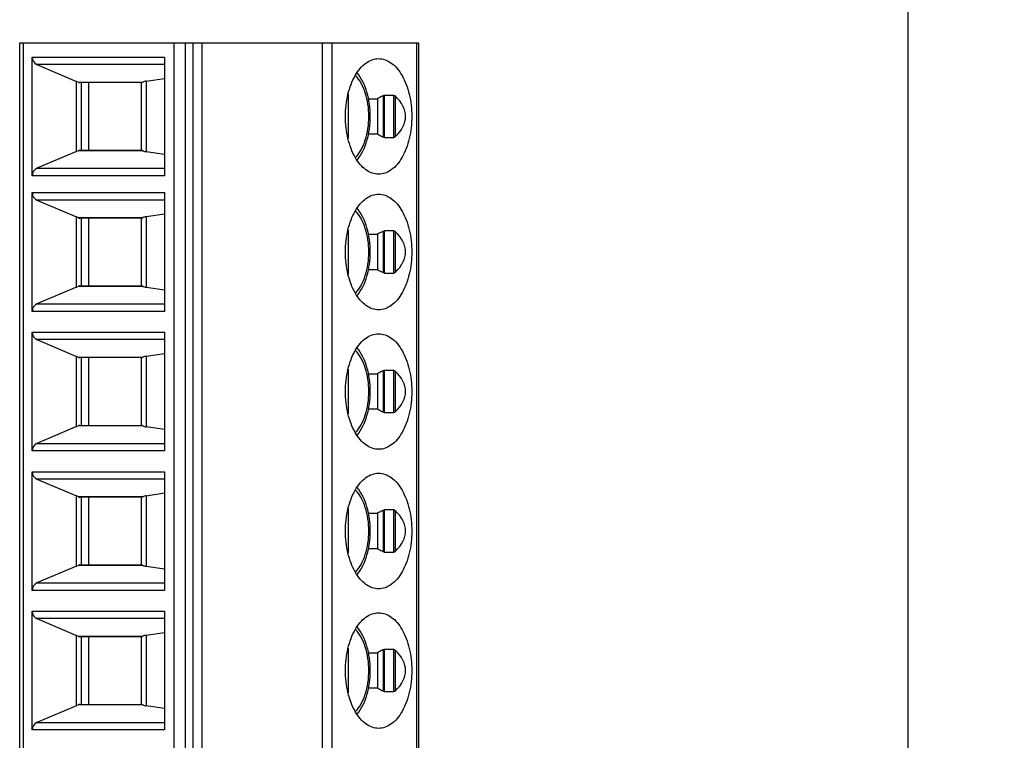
# Model space of a CAD drawing. Header units: inches. Extents: x 0 to 22, y 0 to 17.
# Tile 17 of 20: x 15.7 to 17.6, y 7.4 to 8.8. Entities that reach past the tile are written whole.
import ezdxf

# ---------------------------------------------------------------- set-up
doc = ezdxf.new("R2010")
doc.units = ezdxf.units.IN
doc.header["$LTSCALE"] = 1.21
doc.header["$MEASUREMENT"] = 0
doc.layers.get('0').update_dxf_attribs({"linetype": 'CONTINUOUS'})
doc.layers.add('DIMENSIONS', color=7, linetype='CONTINUOUS')
doc.styles.get("Standard").update_dxf_attribs({"font": 'txt', "width": 0.8})
doc.dimstyles.new('DIMSTYLE_2', dxfattribs={"dimtxt": 0.125, "dimasz": 0.18, "dimexe": 0.125, "dimexo": 0.0625, "dimgap": 0.03125, "dimtad": 0, "dimtih": 1, "dimtoh": 1, "dimdec": 3, "dimlfac": 0.5, "dimzin": 4, "dimdsep": 46, "dimtxsty": 'STANDARD', "dimblk": '_FILLED', "dimblk1": '_FILLED', "dimblk2": '_FILLED', "dimcen": 0.09, "dimadec": 0, "dimazin": 0, "dimtp": 0.001, "dimtm": 0.001, "dimtfac": 1, "dimtdec": 3, "dimtofl": 0, "dimtmove": 0, "dimatfit": 3, "dimldrblk": '_FILLED', "dimfxl": 1, "dimtolj": 1, "dimtzin": 4, "dimarcsym": 0})

# ---------------------------------------------------------------- blocks, each defined once
blk = doc.blocks.new('*D12')
at = {"layer": 'DIMENSIONS', "color": 2, "linetype": 'CONTINUOUS'}
blk.add_line((17.5539, 9.5605), (18.1289, 9.5605), dxfattribs=at)
at = {"layer": 'DIMENSIONS', "color": 2, "linetype": 'CONTINUOUS', "insert": (18.1914, 9.623), "char_height": 0.125, "width": 1.325, "attachment_point": 1, "line_spacing_factor": 0.9}
blk.add_mtext('1.850{\\Ftxt.shx;\\W1.000000;\\H0.125000; }[46.99]', dxfattribs=at)
blk = doc.blocks.new('_FILLED')
at = {"color": 0, "linetype": 'BYBLOCK'}
blk.add_solid([(0, 0), (-1, 0.174), (-1, -0.174)], dxfattribs=at)

msp = doc.modelspace()

# ---------------------------------------------------------------- linework, layer by layer
at = {"color": 7, "linetype": 'CONTINUOUS'}
for p, q in [((17.4414, 9.8105), (17.4414, 5.8605)), ((15.6874, 8.7685), (16.4748, 8.7685)), ((15.6874, 6.0126), (15.6874, 8.7685)), ((15.6942, 8.7685), (15.6942, 6.0126)), ((15.9924, 6.0126), (15.9924, 8.7685)), ((16.0144, 8.7685), (16.0144, 6.0126)), ((16.0295, 8.7685), (16.0295, 6.0126)), ((16.0478, 6.0126), (16.0478, 8.7685)), ((16.2855, 6.0126), (16.2855, 8.7685)), ((16.3038, 8.7685), (16.3038, 6.0126)), ((16.472, 6.0126), (16.472, 8.7685)), ((16.4748, 8.7685), (16.4748, 6.0126)), ((15.7124, 8.7401), (15.9731, 8.7401)), ((15.7124, 8.5056), (15.7124, 8.7401)), ((15.9731, 8.7401), (15.9731, 8.5056)), ((15.9731, 8.7254), (15.7214, 8.7254)), ((15.7214, 8.7254), (15.7994, 8.6922)), ((15.7994, 8.5535), (15.7994, 8.6922)), ((15.9374, 8.6927), (15.9731, 8.698)), ((15.9374, 8.6927), (15.9374, 8.5531)), ((15.8026, 8.6908), (15.9309, 8.6908)), ((15.9287, 8.6898), (15.8065, 8.6898)), ((15.8091, 8.6898), (15.8091, 8.556)), ((15.823, 8.6898), (15.823, 8.556)), ((15.9282, 8.556), (15.9282, 8.6898)), ((16.3363, 8.6668), (16.3363, 8.579)), ((16.376, 8.6579), (16.3941, 8.6579)), ((16.3941, 8.6579), (16.3941, 8.5878)), ((16.4061, 8.5814), (16.4061, 8.6643)), ((16.4063, 8.6644), (16.4067, 8.6645)), ((16.4263, 8.6645), (16.4069, 8.6645)), ((16.4069, 8.6645), (16.4069, 8.5812)), ((16.4263, 8.5812), (16.4263, 8.6645)), ((16.4288, 8.6633), (16.4288, 8.5824)), ((16.3941, 8.5878), (16.3761, 8.5878)), ((16.4067, 8.5813), (16.4063, 8.5813)), ((16.4069, 8.5812), (16.4263, 8.5812)), ((15.8065, 8.556), (15.9287, 8.556)), ((15.7994, 8.5535), (15.7214, 8.5204)), ((15.9309, 8.555), (15.8026, 8.555)), ((15.9731, 8.5477), (15.9374, 8.5531)), ((15.7214, 8.5204), (15.9731, 8.5204)), ((15.9731, 8.5056), (15.7124, 8.5056)), ((15.7124, 8.4724), (15.9731, 8.4724)), ((15.7124, 8.2379), (15.7124, 8.4724)), ((15.9731, 8.4724), (15.9731, 8.2379)), ((15.9731, 8.4577), (15.7214, 8.4577)), ((15.7214, 8.4577), (15.7994, 8.4245)), ((15.7994, 8.2858), (15.7994, 8.4245)), ((15.8026, 8.4231), (15.9309, 8.4231)), ((15.9287, 8.4221), (15.8065, 8.4221)), ((15.8091, 8.4221), (15.8091, 8.2882)), ((15.823, 8.4221), (15.823, 8.2882)), ((15.9282, 8.2882), (15.9282, 8.4221)), ((15.9374, 8.425), (15.9731, 8.4303)), ((15.9374, 8.425), (15.9374, 8.2853)), ((16.3363, 8.3991), (16.3363, 8.3113)), ((16.376, 8.3902), (16.3941, 8.3902)), ((16.3941, 8.3902), (16.3941, 8.3201)), ((16.4061, 8.3137), (16.4061, 8.3966)), ((16.4063, 8.3967), (16.4067, 8.3968)), ((16.4263, 8.3968), (16.4069, 8.3968)), ((16.4069, 8.3968), (16.4069, 8.3135)), ((16.4263, 8.3135), (16.4263, 8.3968)), ((16.4288, 8.3956), (16.4288, 8.3147)), ((16.3941, 8.3201), (16.3761, 8.3201)), ((16.4067, 8.3135), (16.4063, 8.3136)), ((16.4069, 8.3135), (16.4263, 8.3135)), ((15.7994, 8.2858), (15.7214, 8.2527)), ((15.9309, 8.2873), (15.8026, 8.2873)), ((15.8065, 8.2882), (15.9287, 8.2882)), ((15.9731, 8.28), (15.9374, 8.2853)), ((15.7214, 8.2527), (15.9731, 8.2527)), ((15.9731, 8.2379), (15.7124, 8.2379)), ((15.7124, 8.1968), (15.9731, 8.1968)), ((15.7124, 7.9623), (15.7124, 8.1968)), ((15.9731, 8.1968), (15.9731, 7.9623)), ((15.9731, 8.1821), (15.7214, 8.1821)), ((15.7214, 8.1821), (15.7994, 8.1489)), ((15.7994, 8.0102), (15.7994, 8.1489)), ((15.8026, 8.1475), (15.9309, 8.1475)), ((15.9374, 8.1494), (15.9731, 8.1547)), ((15.9374, 8.1494), (15.9374, 8.0097)), ((15.9287, 8.1465), (15.8065, 8.1465)), ((15.8091, 8.1465), (15.8091, 8.0126)), ((15.823, 8.1465), (15.823, 8.0126)), ((15.9282, 8.0126), (15.9282, 8.1465)), ((16.3363, 8.1235), (16.3363, 8.0357)), ((16.376, 8.1146), (16.3941, 8.1146)), ((16.3941, 8.1146), (16.3941, 8.0445)), ((16.4061, 8.0381), (16.4061, 8.121)), ((16.4063, 8.1211), (16.4067, 8.1212)), ((16.4263, 8.1212), (16.4069, 8.1212)), ((16.4069, 8.1212), (16.4069, 8.0379)), ((16.4263, 8.0379), (16.4263, 8.1212)), ((16.4288, 8.12), (16.4288, 8.0391)), ((16.3941, 8.0445), (16.3761, 8.0445)), ((16.4067, 8.038), (16.4063, 8.038)), ((16.4069, 8.0379), (16.4263, 8.0379)), ((15.9309, 8.0117), (15.8026, 8.0117)), ((15.8065, 8.0126), (15.9287, 8.0126)), ((15.7994, 8.0102), (15.7214, 7.9771)), ((15.9731, 8.0044), (15.9374, 8.0097)), ((15.7214, 7.9771), (15.9731, 7.9771)), ((15.9731, 7.9623), (15.7124, 7.9623)), ((15.7124, 7.9212), (15.9731, 7.9212)), ((15.7124, 7.6867), (15.7124, 7.9212)), ((15.9731, 7.9212), (15.9731, 7.6867)), ((15.9731, 7.9065), (15.7214, 7.9065)), ((15.7214, 7.9065), (15.7994, 7.8733)), ((15.9374, 7.8738), (15.9731, 7.8791)), ((15.7994, 7.7346), (15.7994, 7.8733)), ((15.8026, 7.8719), (15.9309, 7.8719)), ((15.9287, 7.8709), (15.8065, 7.8709)), ((15.8091, 7.8709), (15.8091, 7.7371)), ((15.823, 7.8709), (15.823, 7.7371)), ((15.9282, 7.7371), (15.9282, 7.8709)), ((15.9374, 7.8738), (15.9374, 7.7342)), ((16.3363, 7.8479), (16.3363, 7.7601)), ((16.376, 7.839), (16.3941, 7.839)), ((16.3941, 7.839), (16.3941, 7.7689)), ((16.4061, 7.7625), (16.4061, 7.8455)), ((16.4063, 7.8455), (16.4067, 7.8456)), ((16.4263, 7.8456), (16.4069, 7.8456)), ((16.4069, 7.8456), (16.4069, 7.7623)), ((16.4263, 7.7623), (16.4263, 7.8456)), ((16.4288, 7.8444), (16.4288, 7.7635)), ((16.3941, 7.7689), (16.3761, 7.7689)), ((16.4067, 7.7624), (16.4063, 7.7624)), ((16.4069, 7.7623), (16.4263, 7.7623)), ((15.7994, 7.7346), (15.7214, 7.7015)), ((15.9309, 7.7361), (15.8026, 7.7361)), ((15.8065, 7.7371), (15.9287, 7.7371)), ((15.9731, 7.7288), (15.9374, 7.7342)), ((15.7214, 7.7015), (15.9731, 7.7015)), ((15.9731, 7.6867), (15.7124, 7.6867)), ((15.7124, 7.6457), (15.9731, 7.6457)), ((15.7124, 7.4111), (15.7124, 7.6457)), ((15.9731, 7.6457), (15.9731, 7.4111)), ((15.9731, 7.6309), (15.7214, 7.6309)), ((15.7214, 7.6309), (15.7994, 7.5977)), ((15.9374, 7.5982), (15.9731, 7.6035)), ((15.7994, 7.459), (15.7994, 7.5977)), ((15.8026, 7.5963), (15.9309, 7.5963)), ((15.9287, 7.5953), (15.8065, 7.5953)), ((15.8091, 7.5953), (15.8091, 7.4615)), ((15.823, 7.5953), (15.823, 7.4615)), ((15.9282, 7.4615), (15.9282, 7.5953)), ((15.9374, 7.5982), (15.9374, 7.4586)), ((16.3363, 7.5723), (16.3363, 7.4845)), ((16.4061, 7.4869), (16.4061, 7.5699)), ((16.4063, 7.5699), (16.4067, 7.57)), ((16.4263, 7.5701), (16.4069, 7.5701)), ((16.4069, 7.5701), (16.4069, 7.4867)), ((16.4263, 7.4867), (16.4263, 7.5701)), ((16.4288, 7.5688), (16.4288, 7.488)), ((16.376, 7.5634), (16.3941, 7.5634)), ((16.3941, 7.5634), (16.3941, 7.4933)), ((16.3941, 7.4933), (16.3761, 7.4933)), ((16.4067, 7.4868), (16.4063, 7.4868)), ((16.4069, 7.4867), (16.4263, 7.4867)), ((15.7994, 7.459), (15.7214, 7.4259)), ((15.9309, 7.4605), (15.8026, 7.4605)), ((15.8065, 7.4615), (15.9287, 7.4615)), ((15.9731, 7.4532), (15.9374, 7.4586)), ((15.9731, 7.4111), (15.7124, 7.4111)), ((15.7214, 7.4259), (15.9731, 7.4259))]:
    msp.add_line(p, q, dxfattribs=at)
for centre, major_axis, ratio, start_param, end_param in [((15.7261, 8.7401), (0, 0.0157), 0.871723, 1.570796, 2.786887), ((15.7768, 8.6872), (0.0393, -0.0091), 0.289089, 0.924114, 1.027147), ((15.9675, 8.6786), (0.0393, -0.0091), 0.289089, 2.510677, 2.832343), ((16.1272, 8.6229), (0.3224, 0), 0.354085, 5.921194, 6.645176), ((15.7768, 8.5585), (0.0393, 0.0091), 0.289089, -1.027147, -0.924114), ((15.9675, 8.5671), (0.0393, 0.0091), 0.289089, -2.832343, -2.510677), ((15.7261, 8.5056), (0, 0.0157), 0.871723, 0.354706, 1.570796), ((15.7261, 8.4724), (0, 0.0157), 0.871723, 1.570796, 2.786887), ((15.7768, 8.4195), (0.0393, -0.0091), 0.289089, 0.924114, 1.027147), ((15.9675, 8.4109), (0.0393, -0.0091), 0.289089, 2.510677, 2.832343), ((16.1272, 8.3552), (0.3224, 0), 0.354085, 5.921194, 6.645176), ((15.7768, 8.2908), (0.0393, 0.0091), 0.289089, -1.027147, -0.924114), ((15.9675, 8.2994), (0.0393, 0.0091), 0.289089, -2.832343, -2.510677), ((15.7261, 8.2379), (0, 0.0157), 0.871723, 0.354706, 1.570796), ((15.7261, 8.1968), (0, 0.0157), 0.871723, 1.570796, 2.786887), ((15.7768, 8.1439), (0.0393, -0.0091), 0.289089, 0.924114, 1.027147), ((15.9675, 8.1353), (0.0393, -0.0091), 0.289089, 2.510677, 2.832343), ((16.1272, 8.0796), (0.3224, 0), 0.354085, -0.361991, 0.361991), ((15.7768, 8.0152), (0.0393, 0.0091), 0.289089, -1.027147, -0.924114), ((15.9675, 8.0238), (0.0393, 0.0091), 0.289089, -2.832343, -2.510677), ((15.7261, 7.9623), (0, 0.0157), 0.871723, 0.354706, 1.570796), ((15.7261, 7.9212), (0, 0.0157), 0.871723, 1.570796, 2.786887), ((15.7768, 7.8683), (0.0393, -0.0091), 0.289089, 0.924114, 1.027147), ((15.9675, 7.8597), (0.0393, -0.0091), 0.289089, 2.510677, 2.832343), ((16.1272, 7.804), (0.3224, 0), 0.354085, 5.921194, 6.645176), ((15.7768, 7.7396), (0.0393, 0.0091), 0.289089, -1.027147, -0.924114), ((15.9675, 7.7482), (0.0393, 0.0091), 0.289089, -2.832343, -2.510677), ((15.7261, 7.6867), (0, 0.0157), 0.871723, 0.354706, 1.570796), ((15.7261, 7.6457), (0, 0.0157), 0.871723, 1.570796, 2.786887), ((15.7768, 7.5928), (0.0393, -0.0091), 0.289089, 0.924114, 1.027147), ((15.9675, 7.5841), (0.0393, -0.0091), 0.289089, 2.510677, 2.832343), ((16.1272, 7.5284), (0.3224, 0), 0.354085, 5.921194, 6.645176), ((15.7768, 7.464), (0.0393, 0.0091), 0.289089, -1.027147, -0.924114), ((15.9675, 7.4727), (0.0393, 0.0091), 0.289089, -2.832343, -2.510677), ((15.7261, 7.4111), (0, 0.0157), 0.871723, 0.354706, 1.570796)]:
    msp.add_ellipse(centre, major_axis=major_axis, ratio=ratio, start_param=start_param, end_param=end_param, dxfattribs=at)
for points, knots in [([(16.3308, 8.6229), (16.3308, 8.6303), (16.3316, 8.645), (16.3352, 8.6663), (16.3412, 8.686), (16.3492, 8.7033), (16.359, 8.7177), (16.3704, 8.7286), (16.3829, 8.7354), (16.3919, 8.7371), (16.3963, 8.7371)], [0, 0, 0, 0, 0.155465, 0.30703, 0.450905, 0.584191, 0.70493, 0.812793, 0.909652, 1, 1, 1, 1]), ([(16.3963, 8.7371), (16.4006, 8.7371), (16.4096, 8.7354), (16.4221, 8.7286), (16.4335, 8.7177), (16.4433, 8.7033), (16.4513, 8.686), (16.4573, 8.6663), (16.4609, 8.645), (16.4617, 8.6303), (16.4617, 8.6229)], [0, 0, 0, 0, 0.090348, 0.187207, 0.29507, 0.415809, 0.549095, 0.69297, 0.844535, 1, 1, 1, 1]), ([(16.3506, 8.5418), (16.3549, 8.5463), (16.3626, 8.5573), (16.3707, 8.5767), (16.3758, 8.5991), (16.3775, 8.6229), (16.3758, 8.6467), (16.3707, 8.669), (16.3626, 8.6885), (16.3549, 8.6995), (16.3506, 8.7039)], [0, 0, 0, 0, 0.106936, 0.228445, 0.361199, 0.5, 0.638801, 0.771555, 0.893064, 1, 1, 1, 1]), ([(16.354, 8.5367), (16.3583, 8.5421), (16.3659, 8.5545), (16.3738, 8.5755), (16.3787, 8.5986), (16.3803, 8.6229), (16.3787, 8.6472), (16.3738, 8.6703), (16.3659, 8.6912), (16.3583, 8.7036), (16.354, 8.7091)], [0, 0, 0, 0, 0.113587, 0.236135, 0.366034, 0.500013, 0.633991, 0.763886, 0.886427, 1, 1, 1, 1]), ([(15.8026, 8.6908), (15.8029, 8.6906), (15.8042, 8.6901), (15.8055, 8.6898), (15.8065, 8.6898)], [0, 0, 0, 0, 0.268502, 1, 1, 1, 1]), ([(15.9287, 8.6898), (15.929, 8.6898), (15.9298, 8.6902), (15.9305, 8.6905), (15.9309, 8.6908)], [0, 0, 0, 0, 0.384839, 1, 1, 1, 1]), ([(16.4061, 8.6643), (16.4051, 8.6639), (16.401, 8.6618), (16.397, 8.6597), (16.3941, 8.6579)], [0, 0, 0, 0, 0.248502, 1, 1, 1, 1]), ([(16.4263, 8.6645), (16.4265, 8.6645), (16.4275, 8.6644), (16.4283, 8.6638), (16.4288, 8.6633)], [0, 0, 0, 0, 0.232315, 1, 1, 1, 1]), ([(16.3963, 8.5087), (16.3919, 8.5087), (16.3829, 8.5103), (16.3704, 8.5172), (16.359, 8.5281), (16.3492, 8.5424), (16.3412, 8.5598), (16.3352, 8.5794), (16.3316, 8.6007), (16.3308, 8.6154), (16.3308, 8.6229)], [0, 0, 0, 0, 0.090348, 0.187207, 0.29507, 0.415809, 0.549095, 0.69297, 0.844535, 1, 1, 1, 1]), ([(16.4617, 8.6229), (16.4617, 8.6154), (16.4609, 8.6007), (16.4573, 8.5794), (16.4513, 8.5598), (16.4433, 8.5424), (16.4335, 8.5281), (16.4221, 8.5172), (16.4096, 8.5103), (16.4006, 8.5087), (16.3963, 8.5087)], [0, 0, 0, 0, 0.155465, 0.30703, 0.450905, 0.584191, 0.70493, 0.812793, 0.909652, 1, 1, 1, 1]), ([(16.4061, 8.5814), (16.4051, 8.5819), (16.401, 8.5839), (16.397, 8.5861), (16.3941, 8.5878)], [0, 0, 0, 0, 0.248502, 1, 1, 1, 1]), ([(16.4288, 8.5824), (16.4286, 8.5823), (16.4279, 8.5817), (16.427, 8.5812), (16.4263, 8.5812)], [0, 0, 0, 0, 0.267563, 1, 1, 1, 1]), ([(15.8065, 8.556), (15.8062, 8.556), (15.8048, 8.5559), (15.8035, 8.5554), (15.8026, 8.555)], [0, 0, 0, 0, 0.233452, 1, 1, 1, 1]), ([(15.9309, 8.555), (15.9305, 8.5552), (15.9298, 8.5556), (15.929, 8.556), (15.9287, 8.556)], [0, 0, 0, 0, 0.615161, 1, 1, 1, 1]), ([(16.3308, 8.3552), (16.3308, 8.3626), (16.3316, 8.3773), (16.3352, 8.3986), (16.3412, 8.4183), (16.3492, 8.4356), (16.359, 8.45), (16.3704, 8.4609), (16.3829, 8.4677), (16.3919, 8.4693), (16.3963, 8.4693)], [0, 0, 0, 0, 0.155465, 0.30703, 0.450905, 0.584191, 0.70493, 0.812793, 0.909652, 1, 1, 1, 1]), ([(16.3963, 8.4693), (16.4006, 8.4693), (16.4096, 8.4677), (16.4221, 8.4609), (16.4335, 8.45), (16.4433, 8.4356), (16.4513, 8.4183), (16.4573, 8.3986), (16.4609, 8.3773), (16.4617, 8.3626), (16.4617, 8.3552)], [0, 0, 0, 0, 0.090348, 0.187207, 0.29507, 0.415809, 0.549095, 0.69297, 0.844535, 1, 1, 1, 1]), ([(16.354, 8.269), (16.3583, 8.2744), (16.3659, 8.2868), (16.3738, 8.3078), (16.3787, 8.3309), (16.3803, 8.3552), (16.3787, 8.3794), (16.3738, 8.4026), (16.3659, 8.4235), (16.3583, 8.4359), (16.354, 8.4414)], [0, 0, 0, 0, 0.113587, 0.236135, 0.366034, 0.500013, 0.633991, 0.763886, 0.886427, 1, 1, 1, 1]), ([(15.8026, 8.4231), (15.8029, 8.4229), (15.8042, 8.4224), (15.8055, 8.4221), (15.8065, 8.4221)], [0, 0, 0, 0, 0.268502, 1, 1, 1, 1]), ([(15.9287, 8.4221), (15.929, 8.4221), (15.9298, 8.4224), (15.9305, 8.4228), (15.9309, 8.4231)], [0, 0, 0, 0, 0.384839, 1, 1, 1, 1]), ([(16.3506, 8.2741), (16.3549, 8.2786), (16.3626, 8.2896), (16.3707, 8.309), (16.3758, 8.3313), (16.3775, 8.3552), (16.3758, 8.379), (16.3707, 8.4013), (16.3626, 8.4207), (16.3549, 8.4317), (16.3506, 8.4362)], [0, 0, 0, 0, 0.106936, 0.228445, 0.361199, 0.5, 0.638801, 0.771555, 0.893064, 1, 1, 1, 1]), ([(16.4061, 8.3966), (16.4051, 8.3961), (16.401, 8.3941), (16.397, 8.3919), (16.3941, 8.3902)], [0, 0, 0, 0, 0.248502, 1, 1, 1, 1]), ([(16.4263, 8.3968), (16.4265, 8.3968), (16.4275, 8.3967), (16.4283, 8.3961), (16.4288, 8.3956)], [0, 0, 0, 0, 0.232315, 1, 1, 1, 1]), ([(16.3963, 8.241), (16.3919, 8.241), (16.3829, 8.2426), (16.3704, 8.2495), (16.359, 8.2603), (16.3492, 8.2747), (16.3412, 8.292), (16.3352, 8.3117), (16.3316, 8.333), (16.3308, 8.3477), (16.3308, 8.3552)], [0, 0, 0, 0, 0.090348, 0.187207, 0.29507, 0.415809, 0.549095, 0.69297, 0.844535, 1, 1, 1, 1]), ([(16.4617, 8.3552), (16.4617, 8.3477), (16.4609, 8.333), (16.4573, 8.3117), (16.4513, 8.292), (16.4433, 8.2747), (16.4335, 8.2603), (16.4221, 8.2495), (16.4096, 8.2426), (16.4006, 8.241), (16.3963, 8.241)], [0, 0, 0, 0, 0.155465, 0.30703, 0.450905, 0.584191, 0.70493, 0.812793, 0.909652, 1, 1, 1, 1]), ([(16.4061, 8.3137), (16.4051, 8.3142), (16.401, 8.3162), (16.397, 8.3184), (16.3941, 8.3201)], [0, 0, 0, 0, 0.248502, 1, 1, 1, 1]), ([(16.4288, 8.3147), (16.4286, 8.3146), (16.4279, 8.314), (16.427, 8.3135), (16.4263, 8.3135)], [0, 0, 0, 0, 0.267563, 1, 1, 1, 1]), ([(15.8065, 8.2882), (15.8062, 8.2882), (15.8048, 8.2881), (15.8035, 8.2877), (15.8026, 8.2873)], [0, 0, 0, 0, 0.233452, 1, 1, 1, 1]), ([(15.9309, 8.2873), (15.9305, 8.2875), (15.9298, 8.2879), (15.929, 8.2882), (15.9287, 8.2882)], [0, 0, 0, 0, 0.615161, 1, 1, 1, 1]), ([(16.3308, 8.0796), (16.3308, 8.087), (16.3316, 8.1017), (16.3352, 8.123), (16.3412, 8.1427), (16.3492, 8.16), (16.359, 8.1744), (16.3704, 8.1853), (16.3829, 8.1921), (16.3919, 8.1937), (16.3963, 8.1937)], [0, 0, 0, 0, 0.155465, 0.30703, 0.450905, 0.584191, 0.70493, 0.812793, 0.909652, 1, 1, 1, 1]), ([(16.3963, 8.1937), (16.4006, 8.1937), (16.4096, 8.1921), (16.4221, 8.1853), (16.4335, 8.1744), (16.4433, 8.16), (16.4513, 8.1427), (16.4573, 8.123), (16.4609, 8.1017), (16.4617, 8.087), (16.4617, 8.0796)], [0, 0, 0, 0, 0.090348, 0.187207, 0.29507, 0.415809, 0.549095, 0.69297, 0.844535, 1, 1, 1, 1]), ([(15.8026, 8.1475), (15.8029, 8.1473), (15.8042, 8.1468), (15.8055, 8.1465), (15.8065, 8.1465)], [0, 0, 0, 0, 0.268502, 1, 1, 1, 1]), ([(15.9287, 8.1465), (15.929, 8.1465), (15.9298, 8.1469), (15.9305, 8.1472), (15.9309, 8.1475)], [0, 0, 0, 0, 0.384839, 1, 1, 1, 1]), ([(16.3506, 7.9985), (16.3549, 8.003), (16.3626, 8.014), (16.3707, 8.0334), (16.3758, 8.0558), (16.3775, 8.0796), (16.3758, 8.1034), (16.3707, 8.1257), (16.3626, 8.1451), (16.3549, 8.1561), (16.3506, 8.1606)], [0, 0, 0, 0, 0.106936, 0.228445, 0.361199, 0.5, 0.638801, 0.771555, 0.893064, 1, 1, 1, 1]), ([(16.354, 7.9934), (16.3583, 7.9988), (16.3659, 8.0112), (16.3738, 8.0322), (16.3787, 8.0553), (16.3803, 8.0796), (16.3787, 8.1038), (16.3738, 8.127), (16.3659, 8.1479), (16.3583, 8.1603), (16.354, 8.1658)], [0, 0, 0, 0, 0.113587, 0.236135, 0.366034, 0.500013, 0.633991, 0.763886, 0.886427, 1, 1, 1, 1]), ([(16.4061, 8.121), (16.4051, 8.1205), (16.401, 8.1185), (16.397, 8.1164), (16.3941, 8.1146)], [0, 0, 0, 0, 0.248502, 1, 1, 1, 1]), ([(16.4263, 8.1212), (16.4265, 8.1212), (16.4275, 8.1211), (16.4283, 8.1205), (16.4288, 8.12)], [0, 0, 0, 0, 0.232315, 1, 1, 1, 1]), ([(16.3963, 7.9654), (16.3919, 7.9654), (16.3829, 7.967), (16.3704, 7.9739), (16.359, 7.9847), (16.3492, 7.9991), (16.3412, 8.0165), (16.3352, 8.0361), (16.3316, 8.0574), (16.3308, 8.0721), (16.3308, 8.0796)], [0, 0, 0, 0, 0.090348, 0.187207, 0.29507, 0.415809, 0.549095, 0.69297, 0.844535, 1, 1, 1, 1]), ([(16.4617, 8.0796), (16.4617, 8.0721), (16.4609, 8.0574), (16.4573, 8.0361), (16.4513, 8.0165), (16.4433, 7.9991), (16.4335, 7.9847), (16.4221, 7.9739), (16.4096, 7.967), (16.4006, 7.9654), (16.3963, 7.9654)], [0, 0, 0, 0, 0.155465, 0.30703, 0.450905, 0.584191, 0.70493, 0.812793, 0.909652, 1, 1, 1, 1]), ([(16.4061, 8.0381), (16.4051, 8.0386), (16.401, 8.0406), (16.397, 8.0428), (16.3941, 8.0445)], [0, 0, 0, 0, 0.248502, 1, 1, 1, 1]), ([(16.4288, 8.0391), (16.4286, 8.039), (16.4279, 8.0384), (16.427, 8.0379), (16.4263, 8.0379)], [0, 0, 0, 0, 0.267563, 1, 1, 1, 1]), ([(15.8065, 8.0126), (15.8062, 8.0126), (15.8048, 8.0125), (15.8035, 8.0121), (15.8026, 8.0117)], [0, 0, 0, 0, 0.233452, 1, 1, 1, 1]), ([(15.9309, 8.0117), (15.9305, 8.0119), (15.9298, 8.0123), (15.929, 8.0126), (15.9287, 8.0126)], [0, 0, 0, 0, 0.615161, 1, 1, 1, 1]), ([(16.3308, 7.804), (16.3308, 7.8114), (16.3316, 7.8261), (16.3352, 7.8474), (16.3412, 7.8671), (16.3492, 7.8844), (16.359, 7.8988), (16.3704, 7.9097), (16.3829, 7.9165), (16.3919, 7.9182), (16.3963, 7.9182)], [0, 0, 0, 0, 0.155465, 0.30703, 0.450905, 0.584191, 0.70493, 0.812793, 0.909652, 1, 1, 1, 1]), ([(16.3963, 7.9182), (16.4006, 7.9182), (16.4096, 7.9165), (16.4221, 7.9097), (16.4335, 7.8988), (16.4433, 7.8844), (16.4513, 7.8671), (16.4573, 7.8474), (16.4609, 7.8261), (16.4617, 7.8114), (16.4617, 7.804)], [0, 0, 0, 0, 0.090348, 0.187207, 0.29507, 0.415809, 0.549095, 0.69297, 0.844535, 1, 1, 1, 1]), ([(16.3506, 7.7229), (16.3549, 7.7274), (16.3626, 7.7384), (16.3707, 7.7578), (16.3758, 7.7802), (16.3775, 7.804), (16.3758, 7.8278), (16.3707, 7.8501), (16.3626, 7.8696), (16.3549, 7.8806), (16.3506, 7.885)], [0, 0, 0, 0, 0.106936, 0.228445, 0.361199, 0.5, 0.638801, 0.771555, 0.893064, 1, 1, 1, 1]), ([(16.354, 7.7178), (16.3583, 7.7232), (16.3659, 7.7356), (16.3738, 7.7566), (16.3787, 7.7797), (16.3803, 7.804), (16.3787, 7.8283), (16.3738, 7.8514), (16.3659, 7.8724), (16.3583, 7.8847), (16.354, 7.8902)], [0, 0, 0, 0, 0.113587, 0.236135, 0.366034, 0.500013, 0.633991, 0.763886, 0.886427, 1, 1, 1, 1]), ([(15.8026, 7.8719), (15.8029, 7.8717), (15.8042, 7.8712), (15.8055, 7.8709), (15.8065, 7.8709)], [0, 0, 0, 0, 0.268502, 1, 1, 1, 1]), ([(15.9287, 7.8709), (15.929, 7.8709), (15.9298, 7.8713), (15.9305, 7.8716), (15.9309, 7.8719)], [0, 0, 0, 0, 0.384839, 1, 1, 1, 1]), ([(16.4061, 7.8455), (16.4051, 7.845), (16.401, 7.8429), (16.397, 7.8408), (16.3941, 7.839)], [0, 0, 0, 0, 0.248502, 1, 1, 1, 1]), ([(16.4263, 7.8456), (16.4265, 7.8456), (16.4275, 7.8455), (16.4283, 7.8449), (16.4288, 7.8444)], [0, 0, 0, 0, 0.232315, 1, 1, 1, 1]), ([(16.3963, 7.6898), (16.3919, 7.6898), (16.3829, 7.6914), (16.3704, 7.6983), (16.359, 7.7092), (16.3492, 7.7235), (16.3412, 7.7409), (16.3352, 7.7605), (16.3316, 7.7818), (16.3308, 7.7965), (16.3308, 7.804)], [0, 0, 0, 0, 0.090348, 0.187207, 0.29507, 0.415809, 0.549095, 0.69297, 0.844535, 1, 1, 1, 1]), ([(16.4617, 7.804), (16.4617, 7.7965), (16.4609, 7.7818), (16.4573, 7.7605), (16.4513, 7.7409), (16.4433, 7.7235), (16.4335, 7.7092), (16.4221, 7.6983), (16.4096, 7.6914), (16.4006, 7.6898), (16.3963, 7.6898)], [0, 0, 0, 0, 0.155465, 0.30703, 0.450905, 0.584191, 0.70493, 0.812793, 0.909652, 1, 1, 1, 1]), ([(16.4061, 7.7625), (16.4051, 7.763), (16.401, 7.765), (16.397, 7.7672), (16.3941, 7.7689)], [0, 0, 0, 0, 0.248502, 1, 1, 1, 1]), ([(16.4288, 7.7635), (16.4286, 7.7634), (16.4279, 7.7628), (16.427, 7.7623), (16.4263, 7.7623)], [0, 0, 0, 0, 0.267563, 1, 1, 1, 1]), ([(15.8065, 7.7371), (15.8062, 7.7371), (15.8048, 7.737), (15.8035, 7.7365), (15.8026, 7.7361)], [0, 0, 0, 0, 0.233452, 1, 1, 1, 1]), ([(15.9309, 7.7361), (15.9305, 7.7363), (15.9298, 7.7367), (15.929, 7.7371), (15.9287, 7.7371)], [0, 0, 0, 0, 0.615161, 1, 1, 1, 1]), ([(16.3308, 7.5284), (16.3308, 7.5358), (16.3316, 7.5505), (16.3352, 7.5718), (16.3412, 7.5915), (16.3492, 7.6088), (16.359, 7.6232), (16.3704, 7.6341), (16.3829, 7.641), (16.3919, 7.6426), (16.3963, 7.6426)], [0, 0, 0, 0, 0.155465, 0.30703, 0.450905, 0.584191, 0.70493, 0.812793, 0.909652, 1, 1, 1, 1]), ([(16.3963, 7.6426), (16.4006, 7.6426), (16.4096, 7.641), (16.4221, 7.6341), (16.4335, 7.6232), (16.4433, 7.6088), (16.4513, 7.5915), (16.4573, 7.5718), (16.4609, 7.5505), (16.4617, 7.5358), (16.4617, 7.5284)], [0, 0, 0, 0, 0.090348, 0.187207, 0.29507, 0.415809, 0.549095, 0.69297, 0.844535, 1, 1, 1, 1]), ([(16.3506, 7.4473), (16.3549, 7.4518), (16.3626, 7.4628), (16.3707, 7.4822), (16.3758, 7.5046), (16.3775, 7.5284), (16.3758, 7.5522), (16.3707, 7.5745), (16.3626, 7.594), (16.3549, 7.605), (16.3506, 7.6094)], [0, 0, 0, 0, 0.106936, 0.228445, 0.361199, 0.5, 0.638801, 0.771555, 0.893064, 1, 1, 1, 1]), ([(16.354, 7.4422), (16.3583, 7.4476), (16.3659, 7.46), (16.3738, 7.481), (16.3787, 7.5041), (16.3803, 7.5284), (16.3787, 7.5527), (16.3738, 7.5758), (16.3659, 7.5968), (16.3583, 7.6092), (16.354, 7.6146)], [0, 0, 0, 0, 0.113587, 0.236135, 0.366034, 0.500013, 0.633991, 0.763886, 0.886427, 1, 1, 1, 1]), ([(15.8026, 7.5963), (15.8029, 7.5961), (15.8042, 7.5956), (15.8055, 7.5953), (15.8065, 7.5953)], [0, 0, 0, 0, 0.268502, 1, 1, 1, 1]), ([(15.9287, 7.5953), (15.929, 7.5953), (15.9298, 7.5957), (15.9305, 7.5961), (15.9309, 7.5963)], [0, 0, 0, 0, 0.384839, 1, 1, 1, 1]), ([(16.4061, 7.5699), (16.4051, 7.5694), (16.401, 7.5673), (16.397, 7.5652), (16.3941, 7.5634)], [0, 0, 0, 0, 0.248502, 1, 1, 1, 1]), ([(16.4263, 7.5701), (16.4265, 7.5701), (16.4275, 7.5699), (16.4283, 7.5693), (16.4288, 7.5688)], [0, 0, 0, 0, 0.232315, 1, 1, 1, 1]), ([(16.3963, 7.4142), (16.3919, 7.4142), (16.3829, 7.4158), (16.3704, 7.4227), (16.359, 7.4336), (16.3492, 7.4479), (16.3412, 7.4653), (16.3352, 7.485), (16.3316, 7.5063), (16.3308, 7.521), (16.3308, 7.5284)], [0, 0, 0, 0, 0.090348, 0.187207, 0.29507, 0.415809, 0.549095, 0.69297, 0.844535, 1, 1, 1, 1]), ([(16.4617, 7.5284), (16.4617, 7.521), (16.4609, 7.5063), (16.4573, 7.485), (16.4513, 7.4653), (16.4433, 7.4479), (16.4335, 7.4336), (16.4221, 7.4227), (16.4096, 7.4158), (16.4006, 7.4142), (16.3963, 7.4142)], [0, 0, 0, 0, 0.155465, 0.30703, 0.450905, 0.584191, 0.70493, 0.812793, 0.909652, 1, 1, 1, 1]), ([(16.4061, 7.4869), (16.4051, 7.4874), (16.401, 7.4894), (16.397, 7.4916), (16.3941, 7.4933)], [0, 0, 0, 0, 0.248502, 1, 1, 1, 1]), ([(16.4288, 7.488), (16.4286, 7.4878), (16.4279, 7.4872), (16.427, 7.4867), (16.4263, 7.4867)], [0, 0, 0, 0, 0.267563, 1, 1, 1, 1]), ([(15.8065, 7.4615), (15.8062, 7.4615), (15.8048, 7.4614), (15.8035, 7.4609), (15.8026, 7.4605)], [0, 0, 0, 0, 0.233452, 1, 1, 1, 1]), ([(15.9309, 7.4605), (15.9305, 7.4607), (15.9298, 7.4611), (15.929, 7.4615), (15.9287, 7.4615)], [0, 0, 0, 0, 0.615161, 1, 1, 1, 1])]:
    msp.add_open_spline(points, degree=3, knots=knots, dxfattribs=at)

# ---------------------------------------------------------------- dimensions: what is measured, and where the dimension line sits
at = {"layer": 'DIMENSIONS', "color": 2, "linetype": 'CONTINUOUS'}
dim = msp.add_ordinate_dim(feature_location=(17.5539, 9.5605), offset=(0.575, 0), dtype=0, origin=(17.4914, 5.8605), dimstyle='DIMSTYLE_2', dxfattribs=at)
dim.commit()
dim.dimension.update_dxf_attribs({"geometry": '*D12', "text_midpoint": (18.8539, 9.5605)})

doc.saveas('drawing.dxf')
